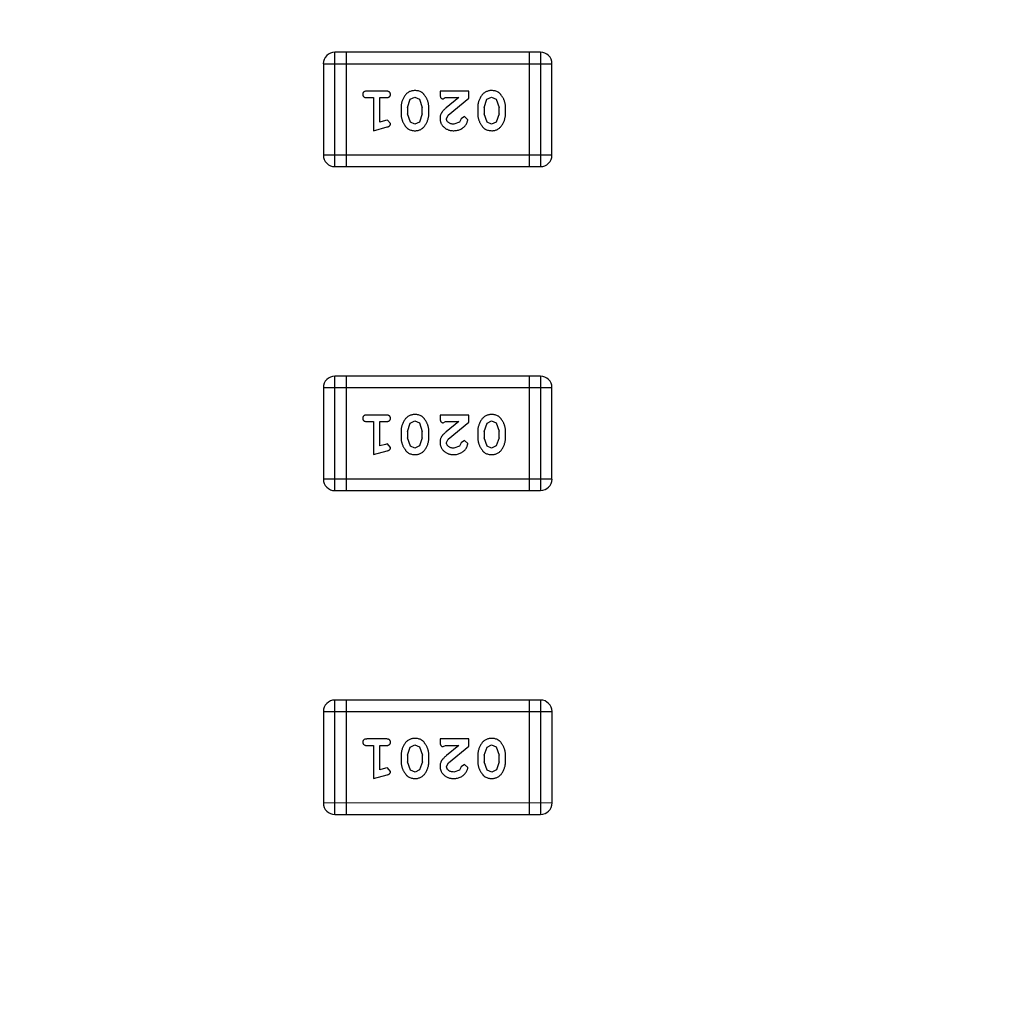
# Model space of a CAD drawing. Header units: millimetres. Extents: x -49 to 165, y -182 to -55.
# Tile 75 of 93: x 125.13 to 127.71, y -119.36 to -116.73. Entities that reach past the tile are written whole.
import ezdxf

# ---------------------------------------------------------------- set-up
doc = ezdxf.new("R2010")
doc.units = ezdxf.units.MM
doc.header["$LTSCALE"] = 1.21
doc.header["$MEASUREMENT"] = 0
doc.header["$PDMODE"] = 3
doc.header["$PDSIZE"] = 0.3125
doc.layers.get('0').update_dxf_attribs({"linetype": 'CONTINUOUS'})
doc.layers.get('DEFPOINTS').update_dxf_attribs({"linetype": 'CONTINUOUS'})
doc.layers.add('Dim', color=3, linetype='CONTINUOUS', lineweight=25)
doc.styles.get("Standard").update_dxf_attribs({"font": 'txt', "width": 0.8})
doc.dimstyles.get("Standard").update_dxf_attribs({"dimtxt": 0.15625, "dimasz": 0.1875, "dimexe": 0.125, "dimexo": 0.0625, "dimgap": 0.09, "dimtad": 0, "dimtih": 1, "dimtoh": 1, "dimzin": 4, "dimdsep": 46, "dimtxsty": 'Standard', "dimblk": '_FILLED', "dimblk1": '_FILLED', "dimblk2": '_FILLED', "dimcen": 0.09, "dimazin": 1, "dimtp": 0.01, "dimtm": 0.01, "dimtfac": 1, "dimtofl": 0, "dimtmove": 0, "dimatfit": 3, "dimldrblk": '_FILLED', "dimfxl": 1, "dimtolj": 1, "dimtzin": 4, "dimarcsym": 0})

# ---------------------------------------------------------------- blocks, each defined once
blk = doc.blocks.new('_FILLED')
at = {"color": 0, "linetype": 'ByBlock'}
blk.add_solid([(0, 0), (-1, 0.1667), (-1, -0.1667)], dxfattribs=at)
blk = doc.blocks.new('*D79')
at = {"layer": 'DEFPOINTS', "color": 0}
for p in [(103.9882, -113.9099), (95.9455, -118.3888), (95.7094, -126.5744), (123.0081, -126.5744), (150.6978, -126.5744)]:
    blk.add_point(p, dxfattribs=at)
at = {"layer": 'Dim', "color": 0, "lineweight": -2}
for p, q in [((103.9361, -113.8752), (99.3703, -110.835)), ((95.6469, -126.5744), (94.6096, -126.5744))]:
    blk.add_line(p, q, dxfattribs=at)
for start, end in [(149.38213, 160.15016), (166.19189, 176.95991)]:
    blk.add_arc((123.0081, -126.5744), 28.2735, start, end, dxfattribs=at)
at = {"layer": 'Dim', "color": 0, "lineweight": -2, "xscale": 1.5, "yscale": 1.5, "zscale": 1.5}
for p, rotation in [((99.4744, -110.9043), 57.86208909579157), ((94.7346, -126.5744), 268.4799565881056)]:
    blk.add_blockref('_FILLED', p, dxfattribs=dict(at, rotation=rotation))
at = {"layer": 'Dim', "color": 0, "insert": (95.9455, -118.3888), "char_height": 1.5, "attachment_point": 5, "rotation": 73.171}
blk.add_mtext('\\A1;34%%d', dxfattribs=at)

msp = doc.modelspace()

# ---------------------------------------------------------------- linework, layer by layer
at = {"color": 6, "linetype": 'Continuous'}
for p, q in [((125.9665, -117.1239), (125.9664, -116.8191)), ((126.5151, -116.8191), (125.9664, -116.8191)), ((125.9969, -116.8191), (125.9969, -117.1239)), ((126.4846, -116.8191), (126.4846, -117.1239)), ((126.5151, -116.8191), (126.5151, -117.1239)), ((125.936, -116.8496), (126.5456, -116.8495)), ((125.936, -116.8496), (125.936, -117.0934)), ((126.5456, -117.0934), (126.5456, -116.8495)), ((126.1039, -116.9227), (126.052, -116.9227)), ((126.052, -116.94), (126.0693, -116.94)), ((126.0693, -116.94), (126.0693, -117.0281)), ((126.0866, -117.005), (126.0866, -116.94)), ((126.0866, -116.94), (126.1039, -116.94)), ((126.1678, -116.9442), (126.1801, -116.9384)), ((126.1801, -116.9384), (126.1922, -116.9437)), ((126.2471, -116.9227), (126.2471, -116.9306)), ((126.3241, -116.9227), (126.2471, -116.9227)), ((126.2557, -116.9432), (126.2612, -116.94)), ((126.2612, -116.94), (126.2974, -116.94)), ((126.2974, -116.94), (126.2638, -116.9671)), ((126.3241, -116.9416), (126.3241, -116.9227)), ((126.3723, -116.9442), (126.3846, -116.9384)), ((126.3846, -116.9384), (126.3967, -116.9437)), ((126.1432, -116.9658), (126.1432, -116.9835)), ((126.1605, -116.966), (126.1678, -116.9442)), ((126.1605, -116.966), (126.1605, -116.9832)), ((126.1922, -116.9437), (126.1999, -116.966)), ((126.1999, -116.9832), (126.1999, -116.966)), ((126.2172, -116.9835), (126.2172, -116.9658)), ((126.2691, -116.9866), (126.3241, -116.9416)), ((126.3477, -116.9657), (126.3477, -116.9835)), ((126.365, -116.966), (126.3723, -116.9442)), ((126.365, -116.966), (126.365, -116.9832)), ((126.3967, -116.9437), (126.4044, -116.966)), ((126.4044, -116.9832), (126.4044, -116.966)), ((126.4217, -116.9835), (126.4217, -116.9657)), ((126.1681, -117.0055), (126.1605, -116.9832)), ((126.1999, -116.9832), (126.1926, -117.005)), ((126.2644, -116.9963), (126.2691, -116.9866)), ((126.3122, -116.9903), (126.3037, -116.9969)), ((126.321, -116.9988), (126.3122, -116.9903)), ((126.3726, -117.0055), (126.365, -116.9832)), ((126.4044, -116.9832), (126.3971, -117.005)), ((126.0693, -117.0281), (126.1059, -117.0182)), ((126.1016, -117.0008), (126.0866, -117.005)), ((126.107, -116.9998), (126.1016, -117.0008)), ((126.1149, -117.0091), (126.107, -116.9998)), ((126.1802, -117.0108), (126.1681, -117.0055)), ((126.1926, -117.005), (126.1802, -117.0108)), ((126.2987, -117.0054), (126.2839, -117.0108)), ((126.3037, -116.9969), (126.2987, -117.0054)), ((126.3848, -117.0108), (126.3726, -117.0055)), ((126.3971, -117.005), (126.3848, -117.0108)), ((126.5456, -117.0934), (125.936, -117.0934)), ((125.9665, -117.1239), (126.5151, -117.1239)), ((125.9665, -117.9872), (125.9665, -117.6824)), ((126.5151, -117.6824), (125.9665, -117.6824)), ((125.997, -117.6824), (125.997, -117.9872)), ((126.4847, -117.6824), (126.4847, -117.9872)), ((126.5151, -117.6824), (126.5152, -117.9872)), ((125.936, -117.7129), (125.936, -117.9568)), ((125.936, -117.7129), (126.5456, -117.7129)), ((126.5456, -117.9567), (126.5456, -117.7129)), ((126.104, -117.7861), (126.052, -117.7861)), ((126.052, -117.8034), (126.0694, -117.8034)), ((126.0694, -117.8034), (126.0694, -117.8915)), ((126.0867, -117.8683), (126.0867, -117.8034)), ((126.0867, -117.8034), (126.104, -117.8034)), ((126.1678, -117.8076), (126.1801, -117.8018)), ((126.1801, -117.8018), (126.1923, -117.8071)), ((126.1923, -117.8071), (126.1999, -117.8294)), ((126.3242, -117.786), (126.2471, -117.7861)), ((126.2471, -117.7861), (126.2471, -117.7939)), ((126.2558, -117.8065), (126.2613, -117.8034)), ((126.2613, -117.8034), (126.2975, -117.8034)), ((126.2975, -117.8034), (126.2639, -117.8304)), ((126.2692, -117.8499), (126.3242, -117.8049)), ((126.3242, -117.8049), (126.3242, -117.786)), ((126.3724, -117.8076), (126.3846, -117.8018)), ((126.3846, -117.8018), (126.3968, -117.8071)), ((126.3968, -117.8071), (126.4044, -117.8293)), ((126.1433, -117.8291), (126.1433, -117.8468)), ((126.1606, -117.8294), (126.1678, -117.8076)), ((126.1606, -117.8294), (126.1606, -117.8466)), ((126.1999, -117.8466), (126.1999, -117.8294)), ((126.2172, -117.8468), (126.2172, -117.8291)), ((126.3478, -117.8291), (126.3478, -117.8468)), ((126.3651, -117.8294), (126.3724, -117.8076)), ((126.3651, -117.8294), (126.3651, -117.8466)), ((126.4044, -117.8466), (126.4044, -117.8293)), ((126.4217, -117.8468), (126.4217, -117.8291)), ((126.1682, -117.8689), (126.1606, -117.8466)), ((126.1999, -117.8466), (126.1927, -117.8684)), ((126.2644, -117.8596), (126.2692, -117.8499)), ((126.3122, -117.8537), (126.3038, -117.8603)), ((126.3211, -117.8621), (126.3122, -117.8537)), ((126.3727, -117.8689), (126.3651, -117.8466)), ((126.4044, -117.8466), (126.3972, -117.8683)), ((126.0694, -117.8915), (126.1059, -117.8816)), ((126.1017, -117.8642), (126.0867, -117.8683)), ((126.1071, -117.8631), (126.1017, -117.8642)), ((126.115, -117.8724), (126.1071, -117.8631)), ((126.1803, -117.8742), (126.1682, -117.8689)), ((126.1927, -117.8684), (126.1803, -117.8742)), ((126.2988, -117.8688), (126.2839, -117.8741)), ((126.3038, -117.8603), (126.2988, -117.8688)), ((126.3848, -117.8741), (126.3727, -117.8689)), ((126.3972, -117.8683), (126.3848, -117.8741)), ((126.5456, -117.9567), (125.936, -117.9568)), ((125.9665, -117.9872), (126.5152, -117.9872)), ((126.5152, -118.5457), (125.9666, -118.5458)), ((125.9666, -118.8506), (125.9666, -118.5458)), ((125.997, -118.5458), (125.9971, -118.8506)), ((126.4847, -118.5457), (126.4848, -118.8505)), ((126.5152, -118.5457), (126.5152, -118.8505)), ((125.9361, -118.5762), (125.9361, -118.8201)), ((125.9361, -118.5762), (126.5457, -118.5762)), ((126.5457, -118.82), (126.5457, -118.5762)), ((126.104, -118.6494), (126.0521, -118.6494)), ((126.0521, -118.6667), (126.0694, -118.6667)), ((126.0694, -118.6667), (126.0694, -118.7548)), ((126.0867, -118.7317), (126.0867, -118.6667)), ((126.0867, -118.6667), (126.104, -118.6667)), ((126.1607, -118.6927), (126.1679, -118.6709)), ((126.1679, -118.6709), (126.1802, -118.6651)), ((126.1802, -118.6651), (126.1923, -118.6704)), ((126.1923, -118.6704), (126.2, -118.6927)), ((126.2472, -118.6494), (126.2472, -118.6572)), ((126.3243, -118.6494), (126.2472, -118.6494)), ((126.2558, -118.6698), (126.2613, -118.6667)), ((126.2613, -118.6667), (126.2975, -118.6667)), ((126.2975, -118.6667), (126.264, -118.6937)), ((126.2693, -118.7132), (126.3243, -118.6682)), ((126.3243, -118.6682), (126.3243, -118.6494)), ((126.3652, -118.6927), (126.3724, -118.6709)), ((126.3724, -118.6709), (126.3847, -118.6651)), ((126.3847, -118.6651), (126.3969, -118.6704)), ((126.3969, -118.6704), (126.4045, -118.6927)), ((126.1434, -118.6924), (126.1434, -118.7102)), ((126.1607, -118.6927), (126.1607, -118.7099)), ((126.2, -118.7099), (126.2, -118.6927)), ((126.2173, -118.7102), (126.2173, -118.6924)), ((126.3479, -118.6924), (126.3479, -118.7102)), ((126.3652, -118.6927), (126.3652, -118.7099)), ((126.4045, -118.7099), (126.4045, -118.6927)), ((126.4218, -118.7102), (126.4218, -118.6924)), ((126.1682, -118.7322), (126.1607, -118.7099)), ((126.2, -118.7099), (126.1927, -118.7317)), ((126.2645, -118.7229), (126.2693, -118.7132)), ((126.3038, -118.7236), (126.2989, -118.7321)), ((126.3123, -118.717), (126.3038, -118.7236)), ((126.3211, -118.7254), (126.3123, -118.717)), ((126.3728, -118.7322), (126.3652, -118.7099)), ((126.4045, -118.7099), (126.3973, -118.7317)), ((126.0694, -118.7548), (126.106, -118.7449)), ((126.1017, -118.7275), (126.0867, -118.7317)), ((126.1072, -118.7265), (126.1017, -118.7275)), ((126.115, -118.7357), (126.1072, -118.7265)), ((126.1804, -118.7375), (126.1682, -118.7322)), ((126.1927, -118.7317), (126.1804, -118.7375)), ((126.2989, -118.7321), (126.284, -118.7375)), ((126.3849, -118.7375), (126.3728, -118.7322)), ((126.3973, -118.7317), (126.3849, -118.7375)), ((126.5457, -118.82), (125.9361, -118.8201)), ((125.9666, -118.8506), (126.5152, -118.8505))]:
    msp.add_line(p, q, dxfattribs=at)
at = {"color": 7, "linetype": 'Continuous'}
msp.add_arc((123.0081, -126.5744), 24.48, 100.97933, 79.01595, dxfattribs=at)
at = {"color": 6, "linetype": 'Continuous'}
for centre, start, end in [((125.9664, -116.8496), 90.0045, 180.0045), ((126.5151, -116.8495), 0.0045, 90.0045), ((125.9665, -117.0934), 180.0045, 270.0045), ((126.5151, -117.0934), 270.0045, 0.0045), ((125.9665, -117.7129), 90.0045, 180.0045), ((126.5151, -117.7129), 0.0045, 90.0045), ((125.9665, -117.9568), 180.0045, 270.0045), ((126.5152, -117.9567), 270.0045, 0.0045), ((125.9666, -118.5762), 90.0045, 180.0045), ((126.5152, -118.5762), 0.0045, 90.0045), ((125.9666, -118.8201), 180.0045, 270.0045), ((126.5152, -118.82), 270.0045, 0.0045)]:
    msp.add_arc(centre, 0.0305, start, end, dxfattribs=at)
for points, knots in [([(126.052, -116.9227), (126.0511, -116.9227), (126.0494, -116.9228), (126.0471, -116.9233), (126.0451, -116.924), (126.0436, -116.9251), (126.0424, -116.9264), (126.0416, -116.9279), (126.0411, -116.9296), (126.041, -116.9308), (126.041, -116.9314)], [0, 0, 0, 0, 0.169012, 0.317488, 0.445429, 0.560977, 0.67065, 0.776666, 0.88492, 1, 1, 1, 1]), ([(126.041, -116.9314), (126.041, -116.932), (126.0411, -116.9332), (126.0416, -116.9349), (126.0424, -116.9363), (126.0436, -116.9377), (126.0451, -116.9388), (126.0471, -116.9395), (126.0494, -116.94), (126.0511, -116.94), (126.052, -116.94)], [0, 0, 0, 0, 0.11517, 0.223509, 0.328254, 0.438012, 0.553651, 0.682263, 0.830856, 1, 1, 1, 1]), ([(126.1149, -116.9314), (126.1149, -116.9308), (126.1148, -116.9296), (126.1143, -116.9279), (126.1135, -116.9264), (126.1123, -116.925), (126.1108, -116.924), (126.1088, -116.9232), (126.1065, -116.9228), (126.1048, -116.9227), (126.1039, -116.9227)], [0, 0, 0, 0, 0.115051, 0.223278, 0.329269, 0.437893, 0.554681, 0.682591, 0.83103, 1, 1, 1, 1]), ([(126.1039, -116.94), (126.1048, -116.94), (126.1065, -116.94), (126.1088, -116.9395), (126.1108, -116.9387), (126.1123, -116.9377), (126.1135, -116.9363), (126.1143, -116.9348), (126.1148, -116.9332), (126.1149, -116.932), (126.1149, -116.9314)], [0, 0, 0, 0, 0.169102, 0.317658, 0.446239, 0.563118, 0.671828, 0.776546, 0.884858, 1, 1, 1, 1]), ([(126.1801, -116.9211), (126.1787, -116.9212), (126.1759, -116.9213), (126.1718, -116.922), (126.1679, -116.9231), (126.1644, -116.9247), (126.161, -116.9267), (126.158, -116.9292), (126.1552, -116.9322), (126.1527, -116.9356), (126.1505, -116.9392), (126.1486, -116.9428), (126.1469, -116.9465), (126.1456, -116.9503), (126.1445, -116.9541), (126.1438, -116.958), (126.1433, -116.9618), (126.1433, -116.9645), (126.1432, -116.9658)], [0, 0, 0, 0, 0.067217, 0.131051, 0.19272, 0.252824, 0.312745, 0.373449, 0.436041, 0.501494, 0.567761, 0.632087, 0.695096, 0.757109, 0.817993, 0.878657, 0.939311, 1, 1, 1, 1]), ([(126.2172, -116.9658), (126.2171, -116.9647), (126.2171, -116.9625), (126.2168, -116.9594), (126.2163, -116.9562), (126.2156, -116.9532), (126.2148, -116.9501), (126.2136, -116.9471), (126.2124, -116.9441), (126.2109, -116.9413), (126.2093, -116.9385), (126.2077, -116.936), (126.206, -116.9337), (126.2044, -116.9316), (126.2027, -116.9297), (126.201, -116.928), (126.1993, -116.9266), (126.1969, -116.925), (126.1937, -116.9234), (126.1895, -116.9221), (126.1849, -116.9213), (126.1818, -116.9212), (126.1801, -116.9211)], [0, 0, 0, 0, 0.049886, 0.09882, 0.148132, 0.19689, 0.246038, 0.295176, 0.345305, 0.395692, 0.445312, 0.491875, 0.535813, 0.577009, 0.616081, 0.652689, 0.687585, 0.720206, 0.785062, 0.85223, 0.923759, 1, 1, 1, 1]), ([(126.2471, -116.9306), (126.2471, -116.9316), (126.2471, -116.9336), (126.2476, -116.9363), (126.2482, -116.9386), (126.2493, -116.9403), (126.2506, -116.9416), (126.2521, -116.9425), (126.2538, -116.9431), (126.2551, -116.9431), (126.2557, -116.9432)], [0, 0, 0, 0, 0.1844, 0.34094, 0.473574, 0.586824, 0.690029, 0.789175, 0.890445, 1, 1, 1, 1]), ([(126.3846, -116.9211), (126.3832, -116.9212), (126.3804, -116.9212), (126.3763, -116.922), (126.3724, -116.9231), (126.3689, -116.9247), (126.3655, -116.9267), (126.3625, -116.9292), (126.3597, -116.9322), (126.3572, -116.9355), (126.355, -116.9391), (126.3531, -116.9428), (126.3514, -116.9465), (126.3501, -116.9503), (126.349, -116.9541), (126.3483, -116.9579), (126.3478, -116.9618), (126.3478, -116.9644), (126.3477, -116.9657)], [0, 0, 0, 0, 0.067217, 0.131051, 0.19272, 0.252824, 0.312745, 0.373449, 0.436041, 0.501494, 0.567761, 0.632087, 0.695096, 0.757109, 0.817993, 0.878657, 0.939311, 1, 1, 1, 1]), ([(126.4217, -116.9657), (126.4217, -116.9647), (126.4216, -116.9625), (126.4213, -116.9594), (126.4208, -116.9562), (126.4201, -116.9531), (126.4193, -116.9501), (126.4181, -116.9471), (126.4169, -116.9441), (126.4154, -116.9413), (126.4138, -116.9385), (126.4122, -116.936), (126.4105, -116.9337), (126.4089, -116.9316), (126.4072, -116.9297), (126.4055, -116.928), (126.4038, -116.9266), (126.4014, -116.925), (126.3982, -116.9234), (126.394, -116.9221), (126.3895, -116.9213), (126.3863, -116.9212), (126.3846, -116.9211)], [0, 0, 0, 0, 0.049886, 0.09882, 0.148132, 0.19689, 0.246038, 0.295176, 0.345305, 0.395692, 0.445312, 0.491875, 0.535813, 0.577009, 0.616081, 0.652689, 0.687585, 0.720206, 0.785062, 0.85223, 0.923759, 1, 1, 1, 1]), ([(126.2638, -116.9671), (126.2629, -116.9678), (126.2612, -116.9693), (126.2589, -116.9715), (126.2568, -116.9736), (126.2549, -116.9756), (126.2533, -116.9775), (126.2519, -116.9793), (126.2508, -116.9809), (126.2497, -116.983), (126.2486, -116.9855), (126.2477, -116.9887), (126.2471, -116.992), (126.2471, -116.9942), (126.2471, -116.9953)], [0, 0, 0, 0, 0.103002, 0.197728, 0.285279, 0.365235, 0.437224, 0.502446, 0.560545, 0.611446, 0.707576, 0.80349, 0.900532, 1, 1, 1, 1]), ([(126.1432, -116.9835), (126.1432, -116.9846), (126.1433, -116.9867), (126.1436, -116.9899), (126.1441, -116.993), (126.1448, -116.9962), (126.1457, -116.9992), (126.1468, -117.0022), (126.1481, -117.0052), (126.1496, -117.0081), (126.1512, -117.0108), (126.1528, -117.0133), (126.1545, -117.0157), (126.1562, -117.0178), (126.1579, -117.0196), (126.1596, -117.0213), (126.1613, -117.0227), (126.1637, -117.0243), (126.1669, -117.0259), (126.171, -117.0272), (126.1756, -117.028), (126.1787, -117.0281), (126.1804, -117.0281)], [0, 0, 0, 0, 0.049855, 0.099516, 0.148482, 0.19758, 0.246804, 0.296268, 0.346517, 0.397047, 0.446826, 0.49336, 0.537801, 0.579207, 0.617974, 0.654833, 0.689171, 0.722088, 0.786392, 0.853518, 0.924186, 1, 1, 1, 1]), ([(126.1804, -117.0281), (126.1818, -117.0281), (126.1846, -117.028), (126.1887, -117.0273), (126.1925, -117.0262), (126.1961, -117.0246), (126.1994, -117.0225), (126.2025, -117.02), (126.2053, -117.017), (126.2077, -117.0137), (126.2099, -117.0101), (126.2118, -117.0064), (126.2135, -117.0027), (126.2148, -116.9989), (126.2159, -116.9951), (126.2166, -116.9913), (126.2171, -116.9874), (126.2171, -116.9848), (126.2172, -116.9835)], [0, 0, 0, 0, 0.06692, 0.130834, 0.19258, 0.252759, 0.312631, 0.373411, 0.436359, 0.501894, 0.568244, 0.632472, 0.69556, 0.757163, 0.818592, 0.878885, 0.939235, 1, 1, 1, 1]), ([(126.3477, -116.9835), (126.3478, -116.9846), (126.3478, -116.9867), (126.3481, -116.9899), (126.3486, -116.993), (126.3493, -116.9961), (126.3502, -116.9992), (126.3513, -117.0022), (126.3526, -117.0052), (126.3541, -117.008), (126.3557, -117.0108), (126.3574, -117.0133), (126.359, -117.0156), (126.3607, -117.0178), (126.3624, -117.0196), (126.3641, -117.0213), (126.3658, -117.0227), (126.3682, -117.0242), (126.3714, -117.0258), (126.3755, -117.0272), (126.3801, -117.028), (126.3832, -117.028), (126.3849, -117.0281)], [0, 0, 0, 0, 0.049855, 0.099516, 0.148482, 0.19758, 0.246804, 0.296268, 0.346517, 0.397047, 0.446826, 0.49336, 0.537801, 0.579207, 0.617974, 0.654833, 0.689171, 0.722088, 0.786392, 0.853518, 0.924186, 1, 1, 1, 1]), ([(126.3849, -117.0281), (126.3863, -117.0281), (126.3891, -117.028), (126.3932, -117.0273), (126.397, -117.0262), (126.4006, -117.0246), (126.4039, -117.0225), (126.407, -117.02), (126.4098, -117.017), (126.4122, -117.0136), (126.4144, -117.01), (126.4163, -117.0064), (126.418, -117.0027), (126.4193, -116.9989), (126.4204, -116.9951), (126.4211, -116.9913), (126.4216, -116.9874), (126.4216, -116.9848), (126.4217, -116.9835)], [0, 0, 0, 0, 0.06692, 0.130834, 0.19258, 0.252759, 0.312631, 0.373411, 0.436359, 0.501894, 0.568244, 0.632472, 0.69556, 0.757163, 0.818592, 0.878885, 0.939235, 1, 1, 1, 1]), ([(126.1059, -117.0182), (126.1067, -117.018), (126.1083, -117.0175), (126.1104, -117.0167), (126.112, -117.0158), (126.1132, -117.0147), (126.114, -117.0135), (126.1145, -117.0122), (126.1149, -117.0107), (126.1149, -117.0096), (126.1149, -117.0091)], [0, 0, 0, 0, 0.187321, 0.344927, 0.475328, 0.579604, 0.674244, 0.773631, 0.882025, 1, 1, 1, 1]), ([(126.2471, -116.9953), (126.2471, -116.9965), (126.2472, -116.9987), (126.2476, -117.0019), (126.2485, -117.005), (126.2496, -117.008), (126.2511, -117.0108), (126.2528, -117.0135), (126.2549, -117.0161), (126.2573, -117.0186), (126.26, -117.0208), (126.2628, -117.0228), (126.2659, -117.0244), (126.2691, -117.0258), (126.2725, -117.0268), (126.2761, -117.0276), (126.2798, -117.028), (126.2824, -117.0281), (126.2837, -117.0281)], [0, 0, 0, 0, 0.060981, 0.120256, 0.178148, 0.236115, 0.293993, 0.352864, 0.413358, 0.476056, 0.539296, 0.602396, 0.665116, 0.728325, 0.792919, 0.859317, 0.928302, 1, 1, 1, 1]), ([(126.2839, -117.0108), (126.2824, -117.0108), (126.2798, -117.0107), (126.2759, -117.0098), (126.2726, -117.0084), (126.2697, -117.0065), (126.2674, -117.0043), (126.2656, -117.0018), (126.2646, -116.9991), (126.2644, -116.9972), (126.2644, -116.9963)], [0, 0, 0, 0, 0.156344, 0.299348, 0.4327, 0.561, 0.682299, 0.791883, 0.89611, 1, 1, 1, 1]), ([(126.2837, -117.0281), (126.2854, -117.028), (126.2888, -117.0279), (126.2937, -117.0271), (126.2985, -117.0256), (126.303, -117.0237), (126.3071, -117.0212), (126.3108, -117.0184), (126.3139, -117.0151), (126.3164, -117.0115), (126.3184, -117.008), (126.3198, -117.0046), (126.3208, -117.0016), (126.3209, -116.9997), (126.321, -116.9988)], [0, 0, 0, 0, 0.098286, 0.193983, 0.289056, 0.384352, 0.477435, 0.566197, 0.652355, 0.737986, 0.818188, 0.887401, 0.94802, 1, 1, 1, 1]), ([(126.052, -117.7861), (126.0512, -117.7861), (126.0495, -117.7861), (126.0471, -117.7866), (126.0452, -117.7873), (126.0436, -117.7884), (126.0425, -117.7897), (126.0416, -117.7912), (126.0411, -117.7929), (126.0411, -117.7941), (126.041, -117.7947)], [0, 0, 0, 0, 0.169012, 0.317488, 0.445429, 0.560977, 0.67065, 0.776666, 0.88492, 1, 1, 1, 1]), ([(126.041, -117.7947), (126.0411, -117.7953), (126.0411, -117.7965), (126.0416, -117.7982), (126.0425, -117.7997), (126.0436, -117.801), (126.0452, -117.8021), (126.0471, -117.8028), (126.0495, -117.8033), (126.0512, -117.8033), (126.052, -117.8034)], [0, 0, 0, 0, 0.11517, 0.223509, 0.328254, 0.438012, 0.553651, 0.682263, 0.830856, 1, 1, 1, 1]), ([(126.115, -117.7947), (126.1149, -117.7941), (126.1149, -117.7929), (126.1144, -117.7912), (126.1135, -117.7897), (126.1124, -117.7884), (126.1108, -117.7873), (126.1089, -117.7866), (126.1065, -117.7861), (126.1049, -117.7861), (126.104, -117.7861)], [0, 0, 0, 0, 0.115051, 0.223278, 0.329269, 0.437893, 0.554681, 0.682591, 0.83103, 1, 1, 1, 1]), ([(126.104, -117.8034), (126.1049, -117.8033), (126.1065, -117.8033), (126.1089, -117.8028), (126.1108, -117.8021), (126.1124, -117.801), (126.1135, -117.7997), (126.1144, -117.7982), (126.1149, -117.7965), (126.1149, -117.7953), (126.115, -117.7947)], [0, 0, 0, 0, 0.169102, 0.317658, 0.446239, 0.563118, 0.671828, 0.776546, 0.884858, 1, 1, 1, 1]), ([(126.1802, -117.7845), (126.1787, -117.7845), (126.1759, -117.7846), (126.1718, -117.7853), (126.168, -117.7864), (126.1644, -117.788), (126.1611, -117.79), (126.1581, -117.7926), (126.1552, -117.7955), (126.1528, -117.7989), (126.1506, -117.8025), (126.1486, -117.8062), (126.147, -117.8099), (126.1456, -117.8136), (126.1446, -117.8175), (126.1438, -117.8213), (126.1434, -117.8252), (126.1433, -117.8278), (126.1433, -117.8291)], [0, 0, 0, 0, 0.067217, 0.131051, 0.19272, 0.252824, 0.312745, 0.373449, 0.436041, 0.501494, 0.567761, 0.632087, 0.695096, 0.757109, 0.817993, 0.878657, 0.939311, 1, 1, 1, 1]), ([(126.2172, -117.8291), (126.2172, -117.828), (126.2172, -117.8259), (126.2169, -117.8227), (126.2164, -117.8196), (126.2157, -117.8165), (126.2148, -117.8134), (126.2137, -117.8105), (126.2124, -117.8075), (126.2109, -117.8046), (126.2094, -117.8019), (126.2077, -117.7993), (126.2061, -117.797), (126.2045, -117.7949), (126.2028, -117.7931), (126.2011, -117.7914), (126.1993, -117.79), (126.197, -117.7884), (126.1938, -117.7868), (126.1896, -117.7855), (126.185, -117.7846), (126.1818, -117.7845), (126.1802, -117.7845)], [0, 0, 0, 0, 0.049886, 0.09882, 0.148132, 0.19689, 0.246038, 0.295176, 0.345305, 0.395692, 0.445312, 0.491875, 0.535813, 0.577009, 0.616081, 0.652689, 0.687585, 0.720206, 0.785062, 0.85223, 0.923759, 1, 1, 1, 1]), ([(126.2471, -117.7939), (126.2471, -117.795), (126.2472, -117.797), (126.2476, -117.7997), (126.2483, -117.8019), (126.2494, -117.8037), (126.2507, -117.8049), (126.2522, -117.8059), (126.2539, -117.8064), (126.2551, -117.8065), (126.2558, -117.8065)], [0, 0, 0, 0, 0.1844, 0.34094, 0.473574, 0.586824, 0.690029, 0.789175, 0.890445, 1, 1, 1, 1]), ([(126.3847, -117.7845), (126.3833, -117.7845), (126.3804, -117.7846), (126.3763, -117.7853), (126.3725, -117.7864), (126.3689, -117.788), (126.3656, -117.79), (126.3626, -117.7926), (126.3598, -117.7955), (126.3573, -117.7989), (126.3551, -117.8025), (126.3532, -117.8062), (126.3515, -117.8099), (126.3501, -117.8136), (126.3491, -117.8174), (126.3483, -117.8213), (126.3479, -117.8252), (126.3478, -117.8278), (126.3478, -117.8291)], [0, 0, 0, 0, 0.067217, 0.131051, 0.19272, 0.252824, 0.312745, 0.373449, 0.436041, 0.501494, 0.567761, 0.632087, 0.695096, 0.757109, 0.817993, 0.878657, 0.939311, 1, 1, 1, 1]), ([(126.4217, -117.8291), (126.4217, -117.828), (126.4217, -117.8259), (126.4214, -117.8227), (126.4209, -117.8196), (126.4202, -117.8165), (126.4193, -117.8134), (126.4182, -117.8104), (126.4169, -117.8075), (126.4155, -117.8046), (126.4139, -117.8019), (126.4123, -117.7993), (126.4106, -117.797), (126.409, -117.7949), (126.4073, -117.793), (126.4056, -117.7914), (126.4038, -117.7899), (126.4015, -117.7884), (126.3983, -117.7867), (126.3941, -117.7854), (126.3895, -117.7846), (126.3863, -117.7845), (126.3847, -117.7845)], [0, 0, 0, 0, 0.049886, 0.09882, 0.148132, 0.19689, 0.246038, 0.295176, 0.345305, 0.395692, 0.445312, 0.491875, 0.535813, 0.577009, 0.616081, 0.652689, 0.687585, 0.720206, 0.785062, 0.85223, 0.923759, 1, 1, 1, 1]), ([(126.2639, -117.8304), (126.263, -117.8312), (126.2613, -117.8327), (126.2589, -117.8349), (126.2568, -117.837), (126.255, -117.839), (126.2533, -117.8408), (126.252, -117.8426), (126.2509, -117.8442), (126.2498, -117.8463), (126.2487, -117.8489), (126.2478, -117.852), (126.2472, -117.8553), (126.2472, -117.8576), (126.2471, -117.8587)], [0, 0, 0, 0, 0.103002, 0.197728, 0.285279, 0.365235, 0.437224, 0.502446, 0.560545, 0.611446, 0.707576, 0.80349, 0.900532, 1, 1, 1, 1]), ([(126.1433, -117.8468), (126.1433, -117.8479), (126.1434, -117.8501), (126.1436, -117.8533), (126.1442, -117.8564), (126.1449, -117.8595), (126.1458, -117.8625), (126.1469, -117.8656), (126.1482, -117.8685), (126.1497, -117.8714), (126.1513, -117.8741), (126.1529, -117.8767), (126.1546, -117.879), (126.1562, -117.8811), (126.158, -117.883), (126.1597, -117.8846), (126.1614, -117.886), (126.1638, -117.8876), (126.1669, -117.8892), (126.1711, -117.8905), (126.1756, -117.8913), (126.1788, -117.8914), (126.1804, -117.8915)], [0, 0, 0, 0, 0.049855, 0.099516, 0.148482, 0.19758, 0.246804, 0.296268, 0.346517, 0.397047, 0.446826, 0.49336, 0.537801, 0.579207, 0.617974, 0.654833, 0.689171, 0.722088, 0.786392, 0.853518, 0.924186, 1, 1, 1, 1]), ([(126.1804, -117.8915), (126.1819, -117.8914), (126.1847, -117.8913), (126.1888, -117.8906), (126.1926, -117.8895), (126.1962, -117.8879), (126.1995, -117.8859), (126.2025, -117.8834), (126.2053, -117.8804), (126.2078, -117.877), (126.21, -117.8734), (126.2119, -117.8697), (126.2136, -117.866), (126.2149, -117.8622), (126.216, -117.8585), (126.2167, -117.8546), (126.2172, -117.8507), (126.2172, -117.8481), (126.2172, -117.8468)], [0, 0, 0, 0, 0.06692, 0.130834, 0.19258, 0.252759, 0.312631, 0.373411, 0.436359, 0.501894, 0.568244, 0.632472, 0.69556, 0.757163, 0.818592, 0.878885, 0.939235, 1, 1, 1, 1]), ([(126.2471, -117.8587), (126.2472, -117.8598), (126.2472, -117.862), (126.2477, -117.8652), (126.2485, -117.8683), (126.2497, -117.8713), (126.2511, -117.8742), (126.2529, -117.8769), (126.255, -117.8795), (126.2574, -117.8819), (126.26, -117.8841), (126.2629, -117.8861), (126.2659, -117.8878), (126.2692, -117.8891), (126.2726, -117.8901), (126.2761, -117.8909), (126.2799, -117.8914), (126.2825, -117.8914), (126.2838, -117.8914)], [0, 0, 0, 0, 0.060981, 0.120256, 0.178148, 0.236115, 0.293993, 0.352864, 0.413358, 0.476056, 0.539296, 0.602396, 0.665116, 0.728325, 0.792919, 0.859317, 0.928302, 1, 1, 1, 1]), ([(126.2839, -117.8741), (126.2825, -117.8741), (126.2798, -117.874), (126.276, -117.8732), (126.2726, -117.8718), (126.2697, -117.8699), (126.2674, -117.8676), (126.2657, -117.8651), (126.2646, -117.8624), (126.2645, -117.8606), (126.2644, -117.8596)], [0, 0, 0, 0, 0.156344, 0.299348, 0.4327, 0.561, 0.682299, 0.791883, 0.89611, 1, 1, 1, 1]), ([(126.3478, -117.8468), (126.3478, -117.8479), (126.3479, -117.85), (126.3482, -117.8532), (126.3487, -117.8564), (126.3494, -117.8595), (126.3503, -117.8625), (126.3514, -117.8655), (126.3527, -117.8685), (126.3542, -117.8714), (126.3558, -117.8741), (126.3574, -117.8767), (126.3591, -117.879), (126.3607, -117.8811), (126.3625, -117.8829), (126.3642, -117.8846), (126.3659, -117.886), (126.3683, -117.8876), (126.3714, -117.8892), (126.3756, -117.8905), (126.3802, -117.8913), (126.3833, -117.8914), (126.385, -117.8914)], [0, 0, 0, 0, 0.049855, 0.099516, 0.148482, 0.19758, 0.246804, 0.296268, 0.346517, 0.397047, 0.446826, 0.49336, 0.537801, 0.579207, 0.617974, 0.654833, 0.689171, 0.722088, 0.786392, 0.853518, 0.924186, 1, 1, 1, 1]), ([(126.385, -117.8914), (126.3864, -117.8914), (126.3892, -117.8913), (126.3933, -117.8906), (126.3971, -117.8895), (126.4007, -117.8879), (126.404, -117.8858), (126.407, -117.8833), (126.4098, -117.8804), (126.4123, -117.877), (126.4145, -117.8734), (126.4164, -117.8697), (126.4181, -117.866), (126.4194, -117.8622), (126.4205, -117.8584), (126.4212, -117.8546), (126.4217, -117.8507), (126.4217, -117.8481), (126.4217, -117.8468)], [0, 0, 0, 0, 0.06692, 0.130834, 0.19258, 0.252759, 0.312631, 0.373411, 0.436359, 0.501894, 0.568244, 0.632472, 0.69556, 0.757163, 0.818592, 0.878885, 0.939235, 1, 1, 1, 1]), ([(126.1059, -117.8816), (126.1068, -117.8813), (126.1083, -117.8809), (126.1104, -117.88), (126.1121, -117.8791), (126.1133, -117.8781), (126.1141, -117.8769), (126.1146, -117.8756), (126.1149, -117.874), (126.115, -117.873), (126.115, -117.8724)], [0, 0, 0, 0, 0.187321, 0.344927, 0.475328, 0.579604, 0.674244, 0.773631, 0.882025, 1, 1, 1, 1]), ([(126.2838, -117.8914), (126.2855, -117.8914), (126.2889, -117.8913), (126.2938, -117.8904), (126.2985, -117.889), (126.303, -117.887), (126.3072, -117.8846), (126.3108, -117.8817), (126.314, -117.8785), (126.3165, -117.8749), (126.3185, -117.8713), (126.3199, -117.868), (126.3208, -117.865), (126.321, -117.863), (126.3211, -117.8621)], [0, 0, 0, 0, 0.098286, 0.193983, 0.289056, 0.384352, 0.477435, 0.566197, 0.652355, 0.737986, 0.818188, 0.887401, 0.94802, 1, 1, 1, 1]), ([(126.0521, -118.6494), (126.0512, -118.6494), (126.0495, -118.6495), (126.0472, -118.6499), (126.0453, -118.6506), (126.0437, -118.6517), (126.0425, -118.6531), (126.0417, -118.6546), (126.0412, -118.6563), (126.0411, -118.6574), (126.0411, -118.658)], [0, 0, 0, 0, 0.169012, 0.317488, 0.445429, 0.560977, 0.67065, 0.776666, 0.88492, 1, 1, 1, 1]), ([(126.0411, -118.658), (126.0411, -118.6587), (126.0412, -118.6598), (126.0417, -118.6615), (126.0425, -118.663), (126.0437, -118.6643), (126.0453, -118.6654), (126.0472, -118.6662), (126.0495, -118.6666), (126.0512, -118.6667), (126.0521, -118.6667)], [0, 0, 0, 0, 0.11517, 0.223509, 0.328254, 0.438012, 0.553651, 0.682263, 0.830856, 1, 1, 1, 1]), ([(126.115, -118.658), (126.115, -118.6574), (126.1149, -118.6562), (126.1144, -118.6546), (126.1136, -118.6531), (126.1125, -118.6517), (126.1109, -118.6506), (126.1089, -118.6499), (126.1066, -118.6494), (126.1049, -118.6494), (126.104, -118.6494)], [0, 0, 0, 0, 0.115051, 0.223278, 0.329269, 0.437893, 0.554681, 0.682591, 0.83103, 1, 1, 1, 1]), ([(126.104, -118.6667), (126.1049, -118.6667), (126.1066, -118.6666), (126.1089, -118.6662), (126.1109, -118.6654), (126.1125, -118.6643), (126.1136, -118.663), (126.1144, -118.6615), (126.1149, -118.6598), (126.115, -118.6586), (126.115, -118.658)], [0, 0, 0, 0, 0.169102, 0.317658, 0.446239, 0.563118, 0.671828, 0.776546, 0.884858, 1, 1, 1, 1]), ([(126.1803, -118.6478), (126.1788, -118.6478), (126.176, -118.6479), (126.1719, -118.6486), (126.1681, -118.6498), (126.1645, -118.6513), (126.1612, -118.6534), (126.1581, -118.6559), (126.1553, -118.6588), (126.1529, -118.6622), (126.1507, -118.6658), (126.1487, -118.6695), (126.1471, -118.6732), (126.1457, -118.677), (126.1447, -118.6808), (126.1439, -118.6846), (126.1434, -118.6885), (126.1434, -118.6911), (126.1434, -118.6924)], [0, 0, 0, 0, 0.067217, 0.131051, 0.19272, 0.252824, 0.312745, 0.373449, 0.436041, 0.501494, 0.567761, 0.632087, 0.695096, 0.757109, 0.817993, 0.878657, 0.939311, 1, 1, 1, 1]), ([(126.2173, -118.6924), (126.2173, -118.6913), (126.2172, -118.6892), (126.2169, -118.686), (126.2165, -118.6829), (126.2158, -118.6798), (126.2149, -118.6768), (126.2137, -118.6738), (126.2125, -118.6708), (126.211, -118.6679), (126.2094, -118.6652), (126.2078, -118.6627), (126.2062, -118.6604), (126.2045, -118.6582), (126.2028, -118.6564), (126.2011, -118.6547), (126.1994, -118.6533), (126.197, -118.6517), (126.1938, -118.6501), (126.1896, -118.6488), (126.1851, -118.6479), (126.1819, -118.6479), (126.1803, -118.6478)], [0, 0, 0, 0, 0.049886, 0.09882, 0.148132, 0.19689, 0.246038, 0.295176, 0.345305, 0.395692, 0.445312, 0.491875, 0.535813, 0.577009, 0.616081, 0.652689, 0.687585, 0.720206, 0.785062, 0.85223, 0.923759, 1, 1, 1, 1]), ([(126.2472, -118.6572), (126.2472, -118.6583), (126.2472, -118.6603), (126.2477, -118.663), (126.2484, -118.6652), (126.2494, -118.667), (126.2507, -118.6683), (126.2523, -118.6692), (126.254, -118.6697), (126.2552, -118.6698), (126.2558, -118.6698)], [0, 0, 0, 0, 0.1844, 0.34094, 0.473574, 0.586824, 0.690029, 0.789175, 0.890445, 1, 1, 1, 1]), ([(126.3848, -118.6478), (126.3833, -118.6478), (126.3805, -118.6479), (126.3764, -118.6486), (126.3726, -118.6497), (126.369, -118.6513), (126.3657, -118.6534), (126.3626, -118.6559), (126.3598, -118.6588), (126.3574, -118.6622), (126.3552, -118.6658), (126.3532, -118.6695), (126.3516, -118.6732), (126.3502, -118.677), (126.3492, -118.6808), (126.3484, -118.6846), (126.348, -118.6885), (126.3479, -118.6911), (126.3479, -118.6924)], [0, 0, 0, 0, 0.067217, 0.131051, 0.19272, 0.252824, 0.312745, 0.373449, 0.436041, 0.501494, 0.567761, 0.632087, 0.695096, 0.757109, 0.817993, 0.878657, 0.939311, 1, 1, 1, 1]), ([(126.4218, -118.6924), (126.4218, -118.6913), (126.4218, -118.6892), (126.4214, -118.686), (126.421, -118.6829), (126.4203, -118.6798), (126.4194, -118.6768), (126.4183, -118.6738), (126.417, -118.6708), (126.4155, -118.6679), (126.4139, -118.6652), (126.4123, -118.6626), (126.4107, -118.6603), (126.409, -118.6582), (126.4073, -118.6564), (126.4056, -118.6547), (126.4039, -118.6533), (126.4015, -118.6517), (126.3984, -118.6501), (126.3942, -118.6488), (126.3896, -118.6479), (126.3864, -118.6478), (126.3848, -118.6478)], [0, 0, 0, 0, 0.049886, 0.09882, 0.148132, 0.19689, 0.246038, 0.295176, 0.345305, 0.395692, 0.445312, 0.491875, 0.535813, 0.577009, 0.616081, 0.652689, 0.687585, 0.720206, 0.785062, 0.85223, 0.923759, 1, 1, 1, 1]), ([(126.264, -118.6937), (126.2631, -118.6945), (126.2614, -118.696), (126.259, -118.6982), (126.2569, -118.7003), (126.255, -118.7023), (126.2534, -118.7042), (126.2521, -118.7059), (126.2509, -118.7076), (126.2498, -118.7096), (126.2488, -118.7122), (126.2478, -118.7153), (126.2473, -118.7186), (126.2472, -118.7209), (126.2472, -118.722)], [0, 0, 0, 0, 0.103002, 0.197728, 0.285279, 0.365235, 0.437224, 0.502446, 0.560545, 0.611446, 0.707576, 0.80349, 0.900532, 1, 1, 1, 1]), ([(126.1434, -118.7102), (126.1434, -118.7112), (126.1434, -118.7134), (126.1437, -118.7166), (126.1443, -118.7197), (126.1449, -118.7228), (126.1458, -118.7259), (126.147, -118.7289), (126.1482, -118.7319), (126.1497, -118.7347), (126.1514, -118.7375), (126.153, -118.74), (126.1546, -118.7423), (126.1563, -118.7444), (126.158, -118.7463), (126.1597, -118.7479), (126.1615, -118.7494), (126.1638, -118.7509), (126.167, -118.7525), (126.1712, -118.7538), (126.1757, -118.7546), (126.1789, -118.7547), (126.1805, -118.7548)], [0, 0, 0, 0, 0.049855, 0.099516, 0.148482, 0.19758, 0.246804, 0.296268, 0.346517, 0.397047, 0.446826, 0.49336, 0.537801, 0.579207, 0.617974, 0.654833, 0.689171, 0.722088, 0.786392, 0.853518, 0.924186, 1, 1, 1, 1]), ([(126.1805, -118.7548), (126.1819, -118.7547), (126.1848, -118.7547), (126.1888, -118.754), (126.1927, -118.7528), (126.1963, -118.7513), (126.1995, -118.7492), (126.2026, -118.7467), (126.2054, -118.7437), (126.2078, -118.7403), (126.21, -118.7367), (126.212, -118.733), (126.2136, -118.7293), (126.215, -118.7256), (126.216, -118.7218), (126.2168, -118.7179), (126.2172, -118.7141), (126.2173, -118.7115), (126.2173, -118.7102)], [0, 0, 0, 0, 0.06692, 0.130834, 0.19258, 0.252759, 0.312631, 0.373411, 0.436359, 0.501894, 0.568244, 0.632472, 0.69556, 0.757163, 0.818592, 0.878885, 0.939235, 1, 1, 1, 1]), ([(126.2472, -118.722), (126.2472, -118.7231), (126.2473, -118.7253), (126.2478, -118.7286), (126.2486, -118.7317), (126.2497, -118.7346), (126.2512, -118.7375), (126.253, -118.7402), (126.2551, -118.7428), (126.2575, -118.7452), (126.2601, -118.7475), (126.263, -118.7494), (126.266, -118.7511), (126.2692, -118.7525), (126.2726, -118.7535), (126.2762, -118.7543), (126.28, -118.7547), (126.2826, -118.7547), (126.2839, -118.7548)], [0, 0, 0, 0, 0.060981, 0.120256, 0.178148, 0.236115, 0.293993, 0.352864, 0.413358, 0.476056, 0.539296, 0.602396, 0.665116, 0.728325, 0.792919, 0.859317, 0.928302, 1, 1, 1, 1]), ([(126.284, -118.7375), (126.2826, -118.7374), (126.2799, -118.7373), (126.2761, -118.7365), (126.2727, -118.7351), (126.2698, -118.7332), (126.2675, -118.7309), (126.2657, -118.7285), (126.2647, -118.7258), (126.2646, -118.7239), (126.2645, -118.7229)], [0, 0, 0, 0, 0.156344, 0.299348, 0.4327, 0.561, 0.682299, 0.791883, 0.89611, 1, 1, 1, 1]), ([(126.2839, -118.7548), (126.2856, -118.7547), (126.2889, -118.7546), (126.2939, -118.7537), (126.2986, -118.7523), (126.3031, -118.7503), (126.3072, -118.7479), (126.3109, -118.745), (126.314, -118.7418), (126.3166, -118.7382), (126.3185, -118.7346), (126.32, -118.7313), (126.3209, -118.7283), (126.3211, -118.7263), (126.3211, -118.7254)], [0, 0, 0, 0, 0.098286, 0.193983, 0.289056, 0.384352, 0.477435, 0.566197, 0.652355, 0.737986, 0.818188, 0.887401, 0.94802, 1, 1, 1, 1]), ([(126.3479, -118.7102), (126.3479, -118.7112), (126.3479, -118.7134), (126.3482, -118.7166), (126.3488, -118.7197), (126.3494, -118.7228), (126.3504, -118.7259), (126.3515, -118.7289), (126.3528, -118.7318), (126.3543, -118.7347), (126.3559, -118.7374), (126.3575, -118.74), (126.3592, -118.7423), (126.3608, -118.7444), (126.3625, -118.7463), (126.3642, -118.7479), (126.366, -118.7493), (126.3683, -118.7509), (126.3715, -118.7525), (126.3757, -118.7538), (126.3802, -118.7546), (126.3834, -118.7547), (126.385, -118.7548)], [0, 0, 0, 0, 0.049855, 0.099516, 0.148482, 0.19758, 0.246804, 0.296268, 0.346517, 0.397047, 0.446826, 0.49336, 0.537801, 0.579207, 0.617974, 0.654833, 0.689171, 0.722088, 0.786392, 0.853518, 0.924186, 1, 1, 1, 1]), ([(126.385, -118.7548), (126.3865, -118.7547), (126.3893, -118.7547), (126.3933, -118.7539), (126.3972, -118.7528), (126.4008, -118.7512), (126.4041, -118.7492), (126.4071, -118.7467), (126.4099, -118.7437), (126.4124, -118.7403), (126.4146, -118.7367), (126.4165, -118.733), (126.4181, -118.7293), (126.4195, -118.7256), (126.4205, -118.7218), (126.4213, -118.7179), (126.4217, -118.7141), (126.4218, -118.7115), (126.4218, -118.7102)], [0, 0, 0, 0, 0.06692, 0.130834, 0.19258, 0.252759, 0.312631, 0.373411, 0.436359, 0.501894, 0.568244, 0.632472, 0.69556, 0.757163, 0.818592, 0.878885, 0.939235, 1, 1, 1, 1]), ([(126.106, -118.7449), (126.1069, -118.7447), (126.1084, -118.7442), (126.1105, -118.7433), (126.1121, -118.7424), (126.1133, -118.7414), (126.1141, -118.7402), (126.1147, -118.7389), (126.115, -118.7374), (126.115, -118.7363), (126.115, -118.7357)], [0, 0, 0, 0, 0.187321, 0.344927, 0.475328, 0.579604, 0.674244, 0.773631, 0.882025, 1, 1, 1, 1])]:
    msp.add_open_spline(points, degree=3, knots=knots, dxfattribs=at)

# ---------------------------------------------------------------- dimensions: what is measured, and where the dimension line sits
at = {"layer": 'Dim'}
dim = msp.add_angular_dim_2l(base=(95.9455, -118.3888), line1=((123.0081, -126.5744), (103.9882, -113.9099)), line2=((95.7094, -126.5744), (150.6978, -126.5744)), dimstyle='Standard', override={"dimtxt": 1.5, "dimasz": 1.5, "dimtih": 0, "dimtoh": 0, "dimzin": 0, "dimcen": 0.198, "dimadec": 0, "dimazin": 0, "dimtp": 0, "dimtm": 0, "dimtdec": 4, "dimtzin": 0, "dimarcsym": 1}, dxfattribs=at)
dim.commit()
dim.dimension.update_dxf_attribs({"geometry": '*D79', "text_midpoint": (95.9455, -118.3888)})

doc.saveas('drawing.dxf')
